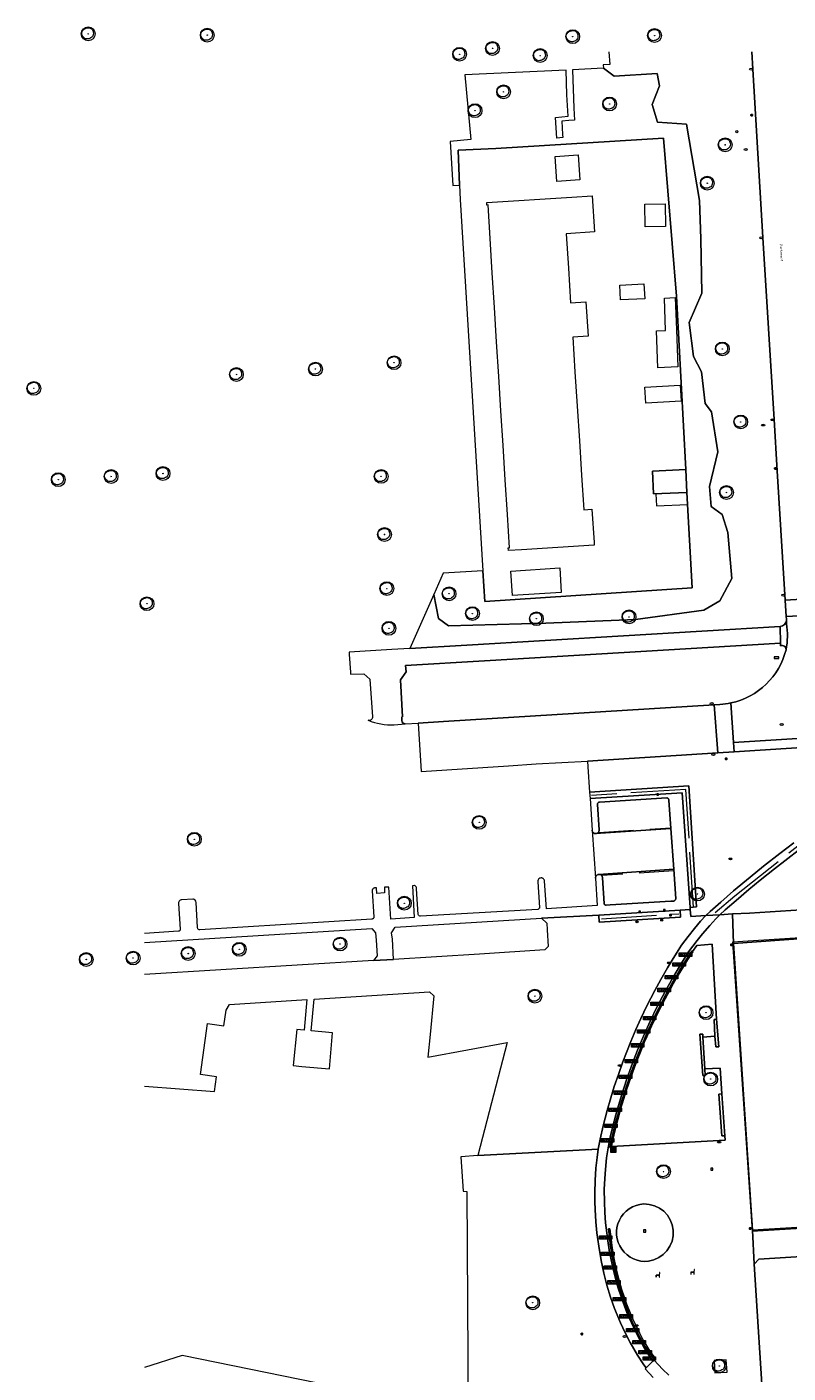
# Model space of a CAD drawing. Header units: metres. Extents: x 162108 to 162858, y 502368 to 503171.
# Tile 22 of 38: x 162108 to 162218, y 502826 to 503021. Entities that reach past the tile are written whole.
import ezdxf
from ezdxf.enums import TextEntityAlignment as Align

# ---------------------------------------------------------------- set-up
doc = ezdxf.new("R2010")
doc.units = ezdxf.units.M
doc.linetypes.add('IE-TERREINAFSCHEIDING-SO', pattern=[10, 8, -2])
doc.linetypes.add('RI-HWA-SO', pattern=[7.4, 5, -2.4])
for name, color, linetype, lineweight, true_color in [('B-PV-GR-BEPLANTING_CULTUUR_HEESTERS-GV', 7, 'Continuous', 13, 0x99cc00), ('B-PV-GR-BEPLANTING_CULTUUR_ROOS-GV', 7, 'Continuous', 18, 0x99cc00), ('B-PV-IE-TERREINAFSCHEIDING-G', 6, 'IE-TERREINAFSCHEIDING-SO', 18, 0xff00ff), ('B-PV-RI-HWA_GOOT_MOLGOOT-G', 150, 'RI-HWA-SO', 18, 0x007fff), ('B-WE-GR-BOOM-S', 3, 'Continuous', 18, 0x00ff00)]:
    doc.layers.add(name, color=color, linetype=linetype, lineweight=lineweight, true_color=true_color)
for name, color, linetype, lineweight in [('B-PV-IE-MEUBILAIR-S', 252, 'Continuous', 13), ('B-PV-IE-MEUBILAIR_WEGMEUBILAIR-GV', 252, 'Continuous', 13), ('B-PV-IE-MEUBILAIR_WEGMEUBILAIR-S', 252, 'Continuous', 13), ('B-PV-IE-MEUBILAIR_WEGMEUBILAIR_AFVALBAK-S', 252, 'Continuous', 13), ('B-PV-IE-TERREINAFSCHEIDING_KUNSTMATIG_HEKWERK-G', 252, 'IE-TERREINAFSCHEIDING-KUNSTMATIG-OPEN', 13), ('B-PV-IE-TERREINAFSCHEIDING_KUNSTMATIG_MUUR-GV', 252, 'Continuous', 13), ('B-PV-OG-BEBOUWING-GV', 7, 'Continuous', 18), ('B-PV-OG-BEBOUWING_LUIFEL-GV', 7, 'Continuous', 18), ('B-PV-OG-TERREIN_BEGROEID-GV', 7, 'Continuous', 13), ('B-PV-OG-TERREIN_ERF-GV', 252, 'Continuous', 13), ('B-PV-OG-TOPOGRAFIE-T18', 7, 'Continuous', 18), ('B-PV-VH-GESLOTENVERHARDING_ASFALT-GV', 252, 'Continuous', 13), ('B-PV-VH-GESLOTENVERHARDING_KUNSTSTOF-GV', 252, 'Continuous', 13), ('B-PV-VH-OPENVERHARDING_BETONELEMENT-GV', 252, 'Continuous', 13), ('B-PV-VH-OPENVERHARDING_BETONSTRAATSTEEN-GV', 252, 'Continuous', 13), ('B-PV-VH-OPENVERHARDING_TEGEL-GV', 252, 'Continuous', 13)]:
    doc.layers.add(name, color=color, linetype=linetype, lineweight=lineweight)
doc.styles.add('NLCS-ISO', font='NLCS-ISO.ttf')
doc.styles.add('NLCS-ISO-M200-T18', font='NLCS-ISO.ttf', dxfattribs={"height": 1.8})
doc.linetypes.add('IE-TERREINAFSCHEIDING-KUNSTMATIG-OPEN', pattern='A,7,-1.5,[67,NLCS.SHX,S=0.75,R=0,X=0,Y=0],-1.5', length=10)

# ---------------------------------------------------------------- blocks, each defined once
blk = doc.blocks.new('SIE-WEG_AFVALBAK-SO')
at = {"linetype": 'ByBlock', "lineweight": 18}
h = blk.add_hatch(color=0, dxfattribs=at)
h.dxf.hatch_style = 1
h.paths.add_polyline_path([(-1.5, -1.5), (1.5, -1.5), (1.5, 1.5), (-1.5, 1.5)])
at = {"color": 0, "linetype": 'ByBlock', "lineweight": 18}
for points in [[(-2, -2), (2, -2), (2, 2), (-2, 2)], [(-1.5, -1.5), (1.5, -1.5), (1.5, 1.5), (-1.5, 1.5)]]:
    blk.add_lwpolyline(points, close=True, dxfattribs=at)
blk = doc.blocks.new('SIE-MEUBILAIR_BORD_VERKEER-SO')
blk.add_lwpolyline([(-0.5625, -0.5625), (0.5625, -0.5625), (0.5625, 0.5625), (-0.5625, 0.5625)], close=True)
at = {"style": 'NLCS-ISO'}
blk.add_text('vb', height=0.75, dxfattribs=at).set_placement((0, 0), align=Align.MIDDLE_CENTER)
blk = doc.blocks.new('SIE-MEUBILAIR_BORD_STRAATNAAM-SO')
blk.add_lwpolyline([(-1.62, -0.62), (1.62, -0.62), (1.62, 0.62), (-1.62, 0.62)], close=True)
at = {"style": 'NLCS-ISO'}
blk.add_text('straat', height=0.75, dxfattribs=at).set_placement((0, 0.08), align=Align.MIDDLE_CENTER)
blk = doc.blocks.new('SIE-MEUBILAIR_PAAL_VLAGGENMAST-SO')
h = blk.add_hatch(color=256)
h.dxf.hatch_style = 1
h.paths.add_polyline_path([(-0.18, 0.5), (0.32, 0.25), (-0.18, 0)])
blk.add_line((-0.18, 0), (-0.18, -0.47))
blk.add_lwpolyline([(-0.18, 0.5), (0.32, 0.25), (-0.18, 0)], close=True)
blk.add_circle((0, 0), 0.75)
blk = doc.blocks.new('SIE-MEUBILAIR_PAAL_LICHTMAST-SO')
for points in [[(-0.62, 0), (-1, 0)], [(-0.71, 0.71), (-0.44, 0.44)], [(0, 1), (0, 0.62)], [(0.44, 0.44), (0.71, 0.71)], [(1, 0), (0.62, 0)], [(-0.71, -0.71), (-0.44, -0.44)], [(0, -0.62), (0, -1)], [(0.44, -0.44), (0.71, -0.71)]]:
    blk.add_lwpolyline(points)
blk.add_circle((0, 0), 0.5)
blk = doc.blocks.new('SIE-MEUBILAIR_PAAL_AFSLUITPAAL-SO')
blk.add_circle((0, 0), 0.75)
at = {"style": 'NLCS-ISO'}
blk.add_text('af', height=0.75, dxfattribs=at).set_placement((0, 0.05), align=Align.MIDDLE_CENTER)
blk = doc.blocks.new('SIE-MEUBILAIR_PUT_RIOOLPUT-SO')
blk.add_ellipse((0, 0), major_axis=(1.25, 0), ratio=0.54)
at = {"style": 'NLCS-ISO'}
blk.add_text('ri', height=0.75, dxfattribs=at).set_placement((-0.04, 0.07), align=Align.MIDDLE_CENTER)
blk = doc.blocks.new('SIE-MEUBILAIR_PUT_KOLK-SO')
blk.add_ellipse((0, 0), major_axis=(1.25, 0), ratio=0.54)
blk = doc.blocks.new('SIE-WEG_FIETSREK-SO')
for p, q in [((-4.5, 1.25), (-2, -1.25)), ((-4.5, 0), (-3.25, -1.25)), ((-3.25, 1.25), (-0.75, -1.25)), ((-2, 1.25), (0.5, -1.25)), ((-0.75, 1.25), (1.75, -1.25)), ((0.5, 1.25), (3, -1.25)), ((1.76, 1.25), (4.26, -1.25)), ((3.01, 1.25), (4.5, -0.24)), ((4.26, 1.25), (4.5, 1.01))]:
    blk.add_line(p, q)
at = {"flags": 128}
blk.add_lwpolyline([(4.51, -1.25), (-4.51, -1.25), (-4.51, 1.25), (4.51, 1.25), (4.51, -1.25)], close=True, dxfattribs=at)
blk = doc.blocks.new('SIE-WEG_ZITBANK-SO')
at = {"color": 0, "linetype": 'ByBlock', "lineweight": 18}
blk.add_lwpolyline([(-0.91, -1.63), (-0.91, -0.2), (1.09, -0.2), (1.09, -1.63), (1.29, -1.63), (1.29, -0.21), (1.54, 1.78), (1.33, 1.78), (1.11, 0), (-1.11, 0), (-1.11, -1.63)], close=True, dxfattribs=at)
blk = doc.blocks.new('SIE-WEG_SPEELTOESTEL-SO')
at = {"flags": 128}
blk.add_lwpolyline([(-0.75, -0.75), (0.75, -0.75), (0.75, 0.75), (-0.75, 0.75)], close=True, dxfattribs=at)
at = {"style": 'NLCS-ISO'}
blk.add_text('SPT', height=0.45, dxfattribs=at).set_placement((0, 0), align=Align.MIDDLE_CENTER)
blk = doc.blocks.new('SGR-BOOM_03')
blk.add_lwpolyline([(2.39, 3.6), (2.81, 3.14), (3.17, 2.6), (3.46, 1.98), (3.66, 1.31), (3.77, 0.62), (3.77, -0.08), (3.65, -0.77), (3.39, -1.41), (3, -2), (2.49, -2.52), (1.88, -2.96), (1.21, -3.31), (0.49, -3.56), (-0.26, -3.7), (-0.99, -3.72), (-1.7, -3.6), (-2.35, -3.35), (-2.94, -2.98), (-3.46, -2.51), (-3.9, -1.97), (-4.25, -1.38), (-4.52, -0.76), (-4.68, -0.13), (-4.73, 0.48), (-4.67, 1.06), (-4.5, 1.6), (-4.24, 2.1), (-3.91, 2.55), (-3.5, 2.97), (-3.03, 3.33), (-2.53, 3.65), (-1.98, 3.92), (-1.42, 4.14), (-0.84, 4.29), (-0.26, 4.39), (0.31, 4.41), (0.87, 4.35), (1.41, 4.2), (1.92, 3.95)], close=True)
for radius in [5, 0.15]:
    blk.add_circle((0, 0), radius)

msp = doc.modelspace()

# ---------------------------------------------------------------- linework, layer by layer
at = {"layer": 'B-PV-GR-BEPLANTING_CULTUUR_HEESTERS-GV'}
msp.add_lwpolyline([(162169.84, 502997.88), (162170.83, 502997.93), (162170.63, 503003.02), (162176.1, 503003.24), (162200.35, 503004.76), (162202.27, 502981.84), (162203.61, 502956.71), (162203.76, 502953.41), (162204.5, 502939.6), (162174.47, 502937.61), (162174.2, 502942.07), (162168.43, 502941.72), (162167.08, 502938.64), (162167.78, 502935.16), (162169.24, 502934.09), (162183.34, 502934.46), (162196.29, 502934.98), (162206.23, 502936.35), (162208.52, 502937.72), (162210.29, 502940.95), (162209.71, 502947.59), (162208.85, 502950.22), (162207.29, 502951.39), (162207.04, 502954.28), (162208.22, 502959.29), (162207.31, 502965.1), (162206.4, 502966.29), (162205.89, 502970.89), (162204.69, 502973.1), (162204.08, 502978.02), (162205.94, 502982.27), (162205.77, 502990.15), (162205.58, 502995.72), (162203.68, 503006.77), (162199.48, 503007.06), (162198.71, 503009.65), (162199.79, 503012.32), (162199.43, 503014.11), (162193.2, 503013.76), (162191.67, 503014.92), (162187.19, 503014.68), (162187.39, 503009.12), (162187.49, 503007.36), (162186.66, 503007.31), (162185.63, 503007.23), (162185.75, 503005.29), (162185.79, 503004.83), (162184.92, 503004.75), (162184.71, 503007.76), (162186.55, 503007.93), (162186.37, 503011.02), (162186.26, 503014.63), (162171.58, 503013.92), (162172.44, 503004.54), (162169.44, 503004.27)], close=True, dxfattribs=at)
at = {"layer": 'B-PV-GR-BEPLANTING_CULTUUR_ROOS-GV'}
for points in [[(162205.17, 502893.33), (162204.05, 502910.88), (162189.66, 502909.97), (162189.73, 502909.04), (162203.09, 502909.87), (162204.22, 502893.27)], [(162202.78, 502892.88), (162191, 502892.15), (162191.06, 502891.11), (162202.84, 502891.85)]]:
    msp.add_lwpolyline(points, close=True, dxfattribs=at)
for points in [[(162219.23, 502902.6), (162217.21, 502901.09), (162214.87, 502899.26), (162212.9, 502897.67), (162210.51, 502895.66), (162208.65, 502894.04), (162207.12, 502892.66), (162206.48, 502892.07), (162208.54, 502892.21), (162209.32, 502892.91), (162210.88, 502894.28), (162212.71, 502895.84), (162214.38, 502897.22), (162216.45, 502898.87), (162218.38, 502900.36), (162219.9, 502901.5)], [(162201.12, 502825.47), (162200.22, 502826.32), (162199.01, 502827.66), (162198.84, 502827.52), (162197.85, 502826.51), (162197.73, 502826.37), (162198.87, 502825.11)]]:
    msp.add_lwpolyline(points, dxfattribs=at)
at = {"layer": 'B-PV-IE-MEUBILAIR_WEGMEUBILAIR-GV'}
msp.add_lwpolyline([(162207.69, 502827.6), (162207.81, 502825.8), (162209.58, 502825.92), (162209.46, 502827.71)], close=True, dxfattribs=at)
at = {"layer": 'B-PV-IE-TERREINAFSCHEIDING-G'}
for points in [[(162204.7, 502893.3), (162203.61, 502910.37), (162189.96, 502909.5)], [(162207.86, 502892.51), (162210.69, 502894.95), (162221.56, 502903.55), (162224.76, 502905.46), (162227.52, 502906.49), (162230.33, 502907.06), (162233.12, 502907.41), (162235.93, 502907.13), (162239.12, 502906.35), (162242.55, 502904.4), (162244.36, 502902.82)], [(162191.39, 502891.63), (162202.59, 502892.35)]]:
    msp.add_lwpolyline(points, dxfattribs=at)
at = {"layer": 'B-PV-IE-TERREINAFSCHEIDING_KUNSTMATIG_HEKWERK-G'}
msp.add_lwpolyline([(162241.11, 502848.07), (162238.35, 502890), (162227.02, 502889.28), (162226.94, 502890.26), (162221.75, 502889.96), (162221.73, 502888.93), (162210.36, 502888.21), (162213.23, 502846.35), (162224.38, 502847.04), (162224.44, 502845.96), (162229.87, 502846.27), (162229.8, 502847.37)], close=True, dxfattribs=at)
at = {"layer": 'B-PV-IE-TERREINAFSCHEIDING_KUNSTMATIG_MUUR-GV'}
for points in [[(162204.56, 502886.89), (162204.49, 502886.93), (162204.23, 502886.56), (162203.93, 502886.12), (162203.45, 502885.36), (162202.69, 502884.11), (162202.09, 502883.1), (162201.44, 502881.96), (162200.96, 502881.09), (162200.52, 502880.28), (162200.01, 502879.29), (162199.46, 502878.21), (162198.98, 502877.22), (162198.49, 502876.18), (162197.97, 502875.03), (162197.55, 502874.07), (162197.16, 502873.14), (162196.79, 502872.25), (162196.46, 502871.4), (162196.11, 502870.49), (162195.7, 502869.4), (162195.38, 502868.49), (162194.99, 502867.34), (162194.65, 502866.29), (162194.29, 502865.11), (162194, 502864.11), (162193.74, 502863.22), (162193.53, 502862.43), (162193.34, 502861.7), (162193.12, 502860.82), (162192.94, 502860.05), (162192.78, 502859.36), (162192.6, 502858.48), (162192.78, 502858.46), (162192.81, 502858.6)], [(162192.92, 502859.18), (162193.17, 502860.27), (162193.51, 502861.65), (162193.83, 502862.88), (162194.15, 502864), (162194.57, 502865.42), (162195.02, 502866.84), (162195.62, 502868.62), (162196.16, 502870.11), (162196.55, 502871.14), (162197.07, 502872.44), (162197.59, 502873.7), (162197.95, 502874.53), (162198.62, 502876.03), (162199.26, 502877.38), (162199.99, 502878.85), (162200.93, 502880.64), (162201.79, 502882.19), (162202.51, 502883.45), (162203.26, 502884.7), (162203.86, 502885.65), (162204.24, 502886.25), (162204.6, 502886.84), (162204.56, 502886.89)], [(162208.06, 502877.07), (162207.69, 502877.04), (162207.82, 502874.62)], [(162207.82, 502874.62), (162207.96, 502873.04), (162208.37, 502873.08), (162208.06, 502877.07)], [(162206.07, 502874.87), (162205.61, 502874.89)], [(162205.61, 502874.89), (162206.05, 502868.88), (162206.41, 502868.91)], [(162206.08, 502874.48), (162206.07, 502874.87)], [(162206.37, 502869.87), (162206.08, 502874.48)], [(162206.41, 502868.91), (162206.37, 502869.87)], [(162208.82, 502866.23), (162208.4, 502866.19), (162208.81, 502860.18), (162209.23, 502860.16)], [(162209.23, 502860.16), (162208.82, 502866.23)], [(162192.81, 502858.6), (162192.92, 502859.18)]]:
    msp.add_lwpolyline(points, dxfattribs=at)
msp.add_lwpolyline([(162192.65, 502844.5), (162192.78, 502843.6), (162192.97, 502842.49), (162193.21, 502841.3), (162193.47, 502840.16), (162193.81, 502838.87), (162194.19, 502837.59), (162194.53, 502836.57), (162194.96, 502835.39), (162195.36, 502834.36), (162195.9, 502833.12), (162196.42, 502832.01), (162196.93, 502831), (162197.68, 502829.61), (162198.32, 502828.65), (162199.01, 502827.78), (162199.16, 502827.91), (162198.49, 502828.81), (162198.08, 502829.41), (162197.44, 502830.54), (162196.88, 502831.6), (162196.34, 502832.7), (162195.93, 502833.59), (162195.44, 502834.76), (162195.03, 502835.8), (162194.61, 502836.99), (162194.3, 502837.94), (162193.98, 502839.02), (162193.66, 502840.25), (162193.41, 502841.31), (162193.22, 502842.25), (162193.03, 502843.31), (162192.88, 502844.26), (162192.77, 502845.13), (162192.6, 502846.69), (162192.41, 502846.67), (162192.57, 502845.12)], close=True, dxfattribs=at)
at = {"layer": 'B-PV-OG-BEBOUWING-GV'}
msp.add_lwpolyline([(162203.61, 502956.71), (162198.78, 502956.5), (162198.93, 502953.19), (162203.76, 502953.41)], close=True, dxfattribs=at)
at = {"layer": 'B-PV-OG-BEBOUWING_LUIFEL-GV'}
msp.add_lwpolyline([(162203.76, 502953.41), (162199.27, 502953.21), (162199.35, 502951.46), (162203.83, 502951.66)], close=True, dxfattribs=at)
at = {"layer": 'B-PV-OG-TERREIN_BEGROEID-GV'}
for points in [[(162192.47, 503017.29), (162192.57, 503015.45), (162191.64, 503015.4), (162191.67, 503014.92), (162193.2, 503013.76), (162199.43, 503014.11), (162199.79, 503012.32), (162198.71, 503009.65), (162199.48, 503007.06), (162203.68, 503006.77), (162205.58, 502995.72), (162205.77, 502990.15), (162205.94, 502982.27), (162204.08, 502978.02), (162204.69, 502973.1), (162205.89, 502970.89), (162206.4, 502966.29), (162207.31, 502965.1), (162208.22, 502959.29), (162207.04, 502954.28), (162207.29, 502951.39), (162208.85, 502950.22), (162209.71, 502947.59), (162210.29, 502940.95), (162208.52, 502937.72), (162206.23, 502936.35), (162196.29, 502934.98), (162183.34, 502934.46), (162169.24, 502934.09), (162167.78, 502935.16), (162167.08, 502938.64), (162163.61, 502930.78), (162171.86, 502931.27), (162217.29, 502933.99)], [(162218.17, 502935.04), (162218.15, 502935.42), (162218, 502937.81), (162217.62, 502944.03), (162216.83, 502956.53), (162216.41, 502963.97), (162214.78, 502990.34), (162213.31, 503014.77), (162213.15, 503017.29)], [(162217.3, 502931.2), (162217.3, 502931.56), (162174.45, 502929.02), (162162.99, 502928.33), (162163.08, 502927.41), (162162.28, 502926.25), (162162.56, 502920.87), (162162.44, 502920.9), (162162.47, 502920.36)], [(162162.96, 502919.86), (162164.84, 502919.99), (162168.52, 502920.2), (162207.7, 502922.63), (162208.55, 502922.68)], [(162236.98, 502917.48), (162210.62, 502915.82), (162208.24, 502915.67), (162189.38, 502914.48), (162189.41, 502913.66), (162189.66, 502909.97), (162204.05, 502910.88), (162205.17, 502893.33), (162204.22, 502893.27), (162204.24, 502892.97), (162204.31, 502891.94), (162206.48, 502892.07), (162207.12, 502892.66), (162208.65, 502894.04), (162210.51, 502895.66), (162212.9, 502897.67), (162214.87, 502899.26), (162217.21, 502901.09), (162219.23, 502902.6)], [(162219.9, 502901.5), (162218.38, 502900.36), (162216.45, 502898.87), (162214.38, 502897.22), (162212.71, 502895.84), (162210.88, 502894.28), (162209.32, 502892.91), (162208.54, 502892.21), (162210.34, 502892.31), (162212.81, 502892.44), (162244.24, 502894.45)], [(162204.6, 502886.84), (162204.24, 502886.25)], [(162208.06, 502877.07), (162207.4, 502887.96), (162205.22, 502887.76), (162204.56, 502886.89)], [(162204.56, 502886.89), (162204.6, 502886.84)], [(162203.26, 502884.7), (162202.51, 502883.45), (162201.79, 502882.19)], [(162203.86, 502885.65), (162203.26, 502884.7)], [(162204.24, 502886.25), (162203.86, 502885.65)], [(162200.93, 502880.64), (162199.99, 502878.85)], [(162201.79, 502882.19), (162200.93, 502880.64)], [(162199.99, 502878.85), (162199.26, 502877.38)], [(162199.26, 502877.38), (162198.62, 502876.03)], [(162207.82, 502874.62), (162207.69, 502877.04), (162208.06, 502877.07)], [(162198.62, 502876.03), (162197.95, 502874.53)], [(162206.37, 502869.87), (162206.41, 502868.91), (162206.05, 502868.88), (162205.61, 502874.89), (162206.07, 502874.87), (162206.08, 502874.48)], [(162197.59, 502873.7), (162197.07, 502872.44), (162196.55, 502871.14), (162196.16, 502870.11)], [(162197.95, 502874.53), (162197.59, 502873.7)], [(162206.08, 502874.48), (162207.82, 502874.62)], [(162196.16, 502870.11), (162195.62, 502868.62)], [(162208.82, 502866.23), (162208.57, 502869.95), (162206.37, 502869.87)], [(162195.62, 502868.62), (162195.02, 502866.84), (162194.57, 502865.42), (162194.15, 502864)], [(162209.23, 502860.16), (162208.81, 502860.18), (162208.4, 502866.19), (162208.82, 502866.23)], [(162194.15, 502864), (162193.83, 502862.88), (162193.51, 502861.65), (162193.17, 502860.27), (162192.92, 502859.18)], [(162192.81, 502858.6), (162209.29, 502859.53), (162209.23, 502860.16)], [(162192.92, 502859.18), (162192.81, 502858.6)], [(162250.21, 502813.48), (162248.56, 502839.68), (162248.37, 502841.76), (162248.26, 502843.73), (162247.51, 502844.34), (162214.16, 502842.28), (162213.52, 502841.56), (162214.9, 502819.6)]]:
    msp.add_lwpolyline(points, dxfattribs=at)
for points in [[(162217.29, 502933.99, 0.372041), (162218.18, 502934.87)], [(162218.18, 502934.87, 0.046305), (162218.17, 502935.04)], [(162218.12, 502930.62, 0.522944), (162217.3, 502931.2)], [(162210.14, 502922.9, 0.285987), (162218.12, 502930.62)], [(162208.55, 502922.68, 0.038589), (162210.14, 502922.9)], [(162162.47, 502920.36, 0.410602), (162162.96, 502919.86)]]:
    msp.add_lwpolyline(points, format="xyb", dxfattribs=at)
at = {"layer": 'B-PV-OG-TERREIN_ERF-GV'}
for points in [[(162170.83, 502997.93), (162170.91, 502995.86), (162174.2, 502942.07), (162174.47, 502937.61), (162204.5, 502939.6), (162203.76, 502953.41), (162198.93, 502953.19), (162198.78, 502956.5), (162203.61, 502956.71), (162202.27, 502981.84), (162200.35, 503004.76), (162176.1, 503003.24), (162170.63, 503003.02)], [(162187.99, 503002.33), (162188.23, 502998.71), (162184.92, 502998.49), (162184.68, 503002.11)], [(162187.22, 502975.91), (162187.54, 502970.91), (162187.86, 502965.91), (162188.18, 502960.91), (162188.5, 502955.91), (162188.82, 502950.91), (162189.99, 502950.99), (162190.3, 502946.14), (162190.33, 502945.76), (162179.81, 502945.1), (162177.91, 502944.98), (162177.88, 502945.36), (162178.05, 502945.37), (162177.75, 502950.22), (162177.44, 502955.22), (162177.13, 502960.22), (162176.81, 502965.22), (162176.5, 502970.22), (162176.19, 502975.22), (162175.88, 502980.22), (162175.57, 502985.22), (162175.25, 502990.22), (162174.95, 502995.07), (162174.78, 502995.06), (162174.76, 502995.44), (162187.11, 502996.21), (162190.05, 502996.4), (162190.38, 502991.17), (162186.27, 502990.91), (162186.59, 502985.91), (162186.9, 502980.91), (162189.11, 502981.05), (162189.43, 502976.05)], [(162200.62, 502995.24), (162200.68, 502991.96), (162197.73, 502991.9), (162197.67, 502995.18)], [(162197.64, 502981.49), (162194.14, 502981.31), (162194.03, 502983.47), (162197.53, 502983.65)], [(162202.25, 502976.96), (162202.46, 502971.59), (162199.55, 502971.47), (162199.35, 502976.85), (162200.68, 502976.9), (162200.5, 502981.58), (162202.07, 502981.65)], [(162202.79, 502968.94), (162202.92, 502966.64), (162197.79, 502966.35), (162197.66, 502968.65)], [(162185.33, 502942.46), (162185.56, 502938.91), (162178.47, 502938.46), (162178.25, 502942.02)]]:
    msp.add_lwpolyline(points, close=True, dxfattribs=at)
at = {"layer": 'B-PV-RI-HWA_GOOT_MOLGOOT-G'}
for points in [[(162191.01, 502904.14), (162201.42, 502904.79)], [(162201.85, 502898.57), (162191.43, 502897.89)]]:
    msp.add_lwpolyline(points, dxfattribs=at)
at = {"layer": 'B-PV-VH-GESLOTENVERHARDING_ASFALT-GV'}
for points in [[(162213.15, 503017.29), (162213.31, 503014.77)], [(162213.31, 503014.77), (162214.78, 502990.34), (162216.41, 502963.97)], [(162216.41, 502963.97), (162216.83, 502956.53)], [(162216.83, 502956.53), (162217.62, 502944.03), (162218, 502937.81)], [(162218, 502937.81), (162223.49, 502938.12)]]:
    msp.add_lwpolyline(points, dxfattribs=at)
msp.add_lwpolyline([(162189.38, 502914.48), (162208.24, 502915.67), (162207.7, 502922.63), (162168.52, 502920.2), (162164.84, 502919.99), (162165.25, 502912.96), (162177.9, 502913.79), (162181.9, 502914.07)], close=True, dxfattribs=at)
at = {"layer": 'B-PV-VH-GESLOTENVERHARDING_KUNSTSTOF-GV'}
msp.add_lwpolyline([(162221.85, 502888.85), (162210.53, 502888.05), (162213.24, 502846.49), (162224.51, 502847.18), (162224.57, 502846.11), (162229.73, 502846.4), (162229.66, 502847.5), (162240.9, 502848.2)], dxfattribs=at)
at = {"layer": 'B-PV-VH-OPENVERHARDING_BETONELEMENT-GV'}
msp.add_lwpolyline([(162223.7, 502935.73), (162223.49, 502938.12), (162218, 502937.81), (162218.15, 502935.42)], close=True, dxfattribs=at)
msp.add_lwpolyline([(162208.55, 502922.68), (162207.7, 502922.63), (162208.24, 502915.67), (162210.62, 502915.82), (162210.51, 502917.18), (162210.14, 502922.9)], dxfattribs=at)
msp.add_lwpolyline([(162210.14, 502922.9, -0.038589), (162208.55, 502922.68)], format="xyb", dxfattribs=at)
at = {"layer": 'B-PV-VH-OPENVERHARDING_BETONSTRAATSTEEN-GV'}
for points in [[(162223.7, 502935.73), (162218.15, 502935.42)], [(162218.15, 502935.42), (162218.17, 502935.04)], [(162217.29, 502933.99), (162217.3, 502931.56)], [(162218.18, 502934.38), (162218.18, 502934.87)], [(162218.18, 502934.87), (162218.18, 502934.38)], [(162217.3, 502931.56), (162217.3, 502931.2)], [(162210.14, 502922.9), (162210.51, 502917.18)], [(162210.51, 502917.18), (162236.82, 502918.83)], [(162201.14, 502908.83), (162201.14, 502908.86), (162201.14, 502908.9), (162201.11, 502908.96), (162201.09, 502909), (162201.05, 502909.05), (162201, 502909.09), (162200.94, 502909.12), (162200.89, 502909.13), (162200.84, 502909.14), (162191.08, 502908.52), (162191.02, 502908.51), (162190.96, 502908.49), (162190.92, 502908.46), (162190.88, 502908.43), (162190.84, 502908.39), (162190.82, 502908.34), (162190.8, 502908.29), (162190.79, 502908.25), (162190.79, 502908.19), (162191.06, 502904.51), (162191.05, 502904.41), (162191.01, 502904.26), (162190.94, 502904.16), (162190.85, 502904.07), (162190.75, 502904.01), (162190.65, 502903.97), (162190.54, 502903.96)], [(162201.43, 502904.71), (162201.14, 502908.83)], [(162190.54, 502903.96), (162190.45, 502903.97), (162190.34, 502904), (162190.26, 502904.05), (162190.18, 502904.11), (162190.12, 502904.18), (162190.08, 502904.26), (162190.05, 502904.34), (162190.03, 502904.44)], [(162190.03, 502904.44), (162190.52, 502897.5)], [(162190.54, 502903.96), (162201.43, 502904.71)], [(162201.43, 502904.71), (162190.54, 502903.96)], [(162201.84, 502898.8), (162201.43, 502904.71)], [(162190.52, 502897.5), (162190.52, 502897.58), (162190.53, 502897.64), (162190.55, 502897.72), (162190.58, 502897.78), (162190.62, 502897.84), (162190.67, 502897.9), (162190.73, 502897.95), (162190.79, 502897.99), (162190.86, 502898.02), (162190.93, 502898.04), (162191.02, 502898.05)], [(162201.84, 502898.8), (162191.02, 502898.05)], [(162191.02, 502898.05), (162191.08, 502898.05), (162191.15, 502898.03), (162191.23, 502898.01), (162191.28, 502897.98), (162191.34, 502897.93), (162191.39, 502897.89), (162191.43, 502897.84), (162191.47, 502897.77), (162191.5, 502897.7), (162191.51, 502897.64), (162191.52, 502897.57), (162191.77, 502893.84), (162191.77, 502893.8), (162191.78, 502893.77), (162191.79, 502893.74), (162191.81, 502893.7), (162191.84, 502893.67), (162191.87, 502893.64), (162191.91, 502893.62), (162191.95, 502893.61), (162191.99, 502893.6), (162192.04, 502893.6), (162192.65, 502893.62), (162201.41, 502894.16), (162201.85, 502894.19), (162201.91, 502894.2), (162201.97, 502894.23), (162202.03, 502894.28), (162202.08, 502894.34), (162202.11, 502894.41), (162202.13, 502894.46), (162202.13, 502894.5), (162201.84, 502898.8)], [(162191.02, 502898.05), (162201.84, 502898.8)], [(162198.84, 502827.52), (162197.95, 502828.79), (162197.47, 502829.61), (162196.79, 502830.85), (162196.25, 502831.9), (162195.72, 502833.03), (162195.22, 502834.16), (162194.75, 502835.34), (162194.22, 502836.8), (162193.81, 502838.06), (162193.45, 502839.31), (162193.15, 502840.44), (162192.86, 502841.73), (162192.56, 502843.31), (162192.32, 502844.95), (162192.15, 502846.11), (162191.98, 502847.56), (162191.87, 502849.03), (162191.8, 502850.59), (162191.79, 502852.36), (162191.85, 502853.99), (162191.95, 502855.29), (162192.12, 502856.97), (162192.33, 502858.4), (162192.64, 502859.97), (162193.02, 502861.57), (162193.45, 502863.2), (162193.83, 502864.55), (162194.31, 502866.15), (162195, 502868.26), (162195.73, 502870.32), (162196.59, 502872.56), (162197.45, 502874.62), (162198.42, 502876.76), (162199.46, 502878.91), (162200.61, 502881.1), (162201.75, 502883.15), (162202.97, 502885.2), (162204, 502886.81), (162205.23, 502888.47), (162206.01, 502889.45), (162207.06, 502890.66), (162207.97, 502891.63), (162208.54, 502892.21)], [(162208.54, 502892.21), (162206.48, 502892.07)], [(162206.48, 502892.07), (162205.75, 502891.27), (162204.86, 502890.23), (162203.93, 502889.06), (162202.99, 502887.79), (162202.23, 502886.63), (162201.61, 502885.63), (162200.94, 502884.51), (162199.97, 502882.82), (162199.09, 502881.2), (162197.97, 502879), (162197.09, 502877.15), (162196.36, 502875.55), (162195.63, 502873.83), (162194.99, 502872.23), (162194.48, 502870.88), (162193.83, 502869.06), (162193.24, 502867.31), (162192.74, 502865.68), (162192.2, 502863.82), (162191.63, 502861.62), (162191.18, 502859.69), (162190.92, 502858.22), (162190.75, 502857.02), (162190.58, 502855.46), (162190.46, 502853.66), (162190.41, 502851.89), (162190.41, 502850.61), (162190.45, 502849.48), (162190.57, 502847.69), (162190.73, 502846.09), (162190.99, 502844.16), (162191.32, 502842.08), (162191.71, 502840.25), (162192.15, 502838.53), (162192.68, 502836.79), (162193.27, 502835.13), (162194.12, 502833.07), (162194.82, 502831.6), (162195.56, 502830.18), (162196.6, 502828.38), (162197.53, 502826.96), (162197.85, 502826.51)], [(162197.85, 502826.51), (162198.84, 502827.52)]]:
    msp.add_lwpolyline(points, dxfattribs=at)
for points in [[(162218.18, 502934.87, -0.372041), (162217.29, 502933.99)], [(162218.12, 502930.62, 0.088004), (162218.18, 502934.38)], [(162218.18, 502934.38, -0.088004), (162218.12, 502930.62)], [(162218.17, 502935.04, -0.046305), (162218.18, 502934.87)], [(162217.3, 502931.2, -0.522944), (162218.12, 502930.62)], [(162218.12, 502930.62, -0.285987), (162210.14, 502922.9)], [(162197.5, 502850.28, 1.030432), (162198.19, 502841.99)], [(162198.19, 502841.99, 0.947847), (162197.5, 502850.28)]]:
    msp.add_lwpolyline(points, format="xyb", dxfattribs=at)
msp.add_lwpolyline([(162236.98, 502917.48), (162236.82, 502918.83), (162210.51, 502917.18), (162210.62, 502915.82)], close=True, dxfattribs=at)
at = {"layer": 'B-PV-VH-OPENVERHARDING_TEGEL-GV'}
for points in [[(162217.3, 502931.56), (162217.29, 502933.99), (162171.86, 502931.27), (162163.61, 502930.78), (162161, 502930.65), (162154.81, 502930.24), (162154.83, 502929.91), (162155.01, 502927.38), (162155.03, 502927.07), (162156.97, 502927.14), (162157.82, 502926.35), (162158.22, 502920.89)], [(162162.47, 502920.36), (162162.44, 502920.9), (162162.56, 502920.87), (162162.28, 502926.25), (162163.08, 502927.41), (162162.99, 502928.33), (162174.45, 502929.02), (162217.3, 502931.56)], [(162161.36, 502919.73), (162162.96, 502919.86)], [(162158.11, 502890.19), (162158.64, 502889.59), (162158.72, 502888.54), (162158.88, 502886.25), (162158.37, 502885.57), (162161.24, 502885.73), (162161.09, 502888.71), (162161.08, 502888.94), (162160.98, 502889.58), (162160.94, 502889.6), (162161.5, 502890.42), (162182.7, 502891.7), (162191, 502892.15), (162202.78, 502892.88), (162204.24, 502892.97), (162204.22, 502893.27), (162203.09, 502909.87), (162189.73, 502909.04), (162190.03, 502904.44), (162190.05, 502904.34), (162190.08, 502904.26), (162190.12, 502904.18), (162190.18, 502904.11), (162190.26, 502904.05), (162190.34, 502904), (162190.45, 502903.97), (162190.54, 502903.96), (162190.65, 502903.97), (162190.75, 502904.01), (162190.85, 502904.07), (162190.94, 502904.16), (162191.01, 502904.26), (162191.05, 502904.41), (162191.06, 502904.51), (162190.79, 502908.19), (162190.79, 502908.25), (162190.8, 502908.29), (162190.82, 502908.34), (162190.84, 502908.39), (162190.88, 502908.43), (162190.92, 502908.46), (162190.96, 502908.49), (162191.02, 502908.51), (162191.08, 502908.52), (162200.84, 502909.14), (162200.89, 502909.13), (162200.94, 502909.12), (162201, 502909.09), (162201.05, 502909.05), (162201.09, 502909), (162201.11, 502908.96), (162201.14, 502908.9), (162201.14, 502908.86), (162201.14, 502908.83), (162201.43, 502904.71), (162201.84, 502898.8), (162202.13, 502894.5), (162202.13, 502894.46), (162202.11, 502894.41), (162202.08, 502894.34), (162202.03, 502894.28), (162201.97, 502894.23), (162201.91, 502894.2), (162201.85, 502894.19), (162201.41, 502894.16), (162192.65, 502893.62), (162192.04, 502893.6), (162191.99, 502893.6), (162191.95, 502893.61), (162191.91, 502893.62), (162191.87, 502893.64), (162191.84, 502893.67), (162191.81, 502893.7), (162191.79, 502893.74), (162191.78, 502893.77), (162191.77, 502893.8), (162191.77, 502893.84), (162191.52, 502897.57), (162191.51, 502897.64), (162191.5, 502897.7), (162191.47, 502897.77), (162191.43, 502897.84), (162191.39, 502897.89), (162191.34, 502897.93), (162191.28, 502897.98), (162191.23, 502898.01), (162191.15, 502898.03), (162191.08, 502898.05), (162191.02, 502898.05), (162190.93, 502898.04), (162190.86, 502898.02), (162190.79, 502897.99), (162190.73, 502897.95), (162190.67, 502897.9), (162190.62, 502897.84), (162190.58, 502897.78), (162190.55, 502897.72), (162190.53, 502897.64), (162190.52, 502897.58), (162190.52, 502897.5), (162190.78, 502893.56), (162183.43, 502893.07), (162183.14, 502897.09), (162183.12, 502897.19), (162183.09, 502897.27), (162183.05, 502897.33), (162182.99, 502897.39), (162182.93, 502897.44), (162182.89, 502897.47), (162182.83, 502897.5), (162182.76, 502897.52), (162182.73, 502897.53), (162182.64, 502897.53), (162182.52, 502897.51), (162182.45, 502897.49), (162182.32, 502897.4), (162182.26, 502897.34), (162182.2, 502897.24), (162182.17, 502897.14), (162182.16, 502896.97), (162182.42, 502893.25), (162182.38, 502893.16), (162182.33, 502893.09), (162182.26, 502893.02), (162182.14, 502892.96), (162165.17, 502891.99), (162165.08, 502891.99), (162164.99, 502892.03), (162164.93, 502892.08), (162164.86, 502892.16), (162164.84, 502892.24), (162164.6, 502895.97), (162164.59, 502896.07), (162164.57, 502896.16), (162164.54, 502896.24), (162164.48, 502896.31), (162164.39, 502896.38), (162164.3, 502896.42), (162164.24, 502896.43), (162163.99, 502896.41), (162164.25, 502891.8), (162160.85, 502891.56), (162160.58, 502896.22), (162159.93, 502896.18), (162159.94, 502895.37), (162158.82, 502895.27), (162158.8, 502896.1), (162158.57, 502896.11), (162158.5, 502896.09), (162158.44, 502896.07), (162158.39, 502896.04), (162158.32, 502895.99), (162158.28, 502895.96), (162158.24, 502895.91), (162158.2, 502895.85), (162158.18, 502895.79), (162158.17, 502895.73), (162158.16, 502895.66), (162158.38, 502891.88), (162158.38, 502891.8), (162158.38, 502891.76), (162158.36, 502891.72), (162158.34, 502891.69), (162158.32, 502891.66), (162158.29, 502891.63), (162158.26, 502891.61), (162158.22, 502891.59), (162158.18, 502891.58), (162158.12, 502891.57), (162133.21, 502890), (162133.15, 502890.01), (162133.08, 502890.03), (162133.02, 502890.06), (162132.96, 502890.11), (162132.91, 502890.18), (162132.88, 502890.37), (162132.65, 502893.99), (162132.62, 502894.15), (162132.53, 502894.3), (162132.4, 502894.4), (162132.29, 502894.45), (162132.17, 502894.46), (162130.59, 502894.36), (162130.48, 502894.34), (162130.37, 502894.3), (162130.3, 502894.25), (162130.21, 502894.17), (162130.14, 502894.05), (162130.1, 502893.96), (162130.1, 502893.82), (162130.35, 502890.1), (162130.35, 502889.97), (162130.31, 502889.9), (162130.22, 502889.83), (162130.1, 502889.8), (162125.16, 502889.5)], [(162244.24, 502894.45), (162212.81, 502892.44), (162210.34, 502892.31), (162210.53, 502888.05), (162221.85, 502888.85)], [(162199.09, 502881.2), (162199.97, 502882.82), (162200.94, 502884.51), (162201.61, 502885.63), (162202.23, 502886.63), (162202.99, 502887.79), (162203.93, 502889.06), (162204.86, 502890.23), (162205.75, 502891.27), (162206.48, 502892.07), (162204.31, 502891.94), (162204.24, 502892.97), (162202.78, 502892.88), (162202.84, 502891.85), (162191.06, 502891.11), (162191, 502892.15), (162182.7, 502891.7), (162183.45, 502890.96), (162183.51, 502890.01), (162183.67, 502887.61), (162183.2, 502887.11), (162173.71, 502886.49), (162161.24, 502885.73), (162158.37, 502885.57), (162125.16, 502883.53)], [(162214.9, 502819.6), (162213.52, 502841.56), (162213.24, 502846.49), (162210.53, 502888.05), (162210.34, 502892.31), (162208.54, 502892.21), (162207.97, 502891.63), (162207.06, 502890.66), (162206.01, 502889.45), (162205.23, 502888.47), (162204, 502886.81), (162202.97, 502885.2), (162201.75, 502883.15), (162200.61, 502881.1), (162199.46, 502878.91), (162198.42, 502876.76), (162197.45, 502874.62), (162196.59, 502872.56), (162195.73, 502870.32), (162195, 502868.26), (162194.31, 502866.15), (162193.83, 502864.55), (162193.45, 502863.2), (162193.02, 502861.57), (162192.64, 502859.97), (162192.33, 502858.4), (162192.12, 502856.97), (162191.95, 502855.29), (162191.85, 502853.99), (162191.79, 502852.36), (162191.8, 502850.59), (162191.87, 502849.03), (162191.98, 502847.56), (162192.15, 502846.11), (162192.32, 502844.95), (162192.56, 502843.31), (162192.86, 502841.73), (162193.15, 502840.44), (162193.45, 502839.31), (162193.81, 502838.06), (162194.22, 502836.8), (162194.75, 502835.34), (162195.22, 502834.16), (162195.72, 502833.03), (162196.25, 502831.9), (162196.79, 502830.85), (162197.47, 502829.61), (162197.95, 502828.79), (162198.84, 502827.52), (162199.01, 502827.66), (162200.22, 502826.32), (162201.12, 502825.47)], [(162125.16, 502888.16), (162158.11, 502890.19)], [(162125.16, 502867.36), (162135.33, 502866.56), (162135.63, 502868.72), (162133.3, 502869.05), (162134.32, 502876.44), (162136.67, 502876.11), (162136.99, 502878.36), (162137.51, 502879.21), (162148.7, 502879.91), (162148.29, 502875.46), (162147.24, 502875.55), (162146.74, 502870.35), (162147.95, 502870.21), (162151.97, 502869.88), (162152.41, 502875.08), (162149.34, 502875.36), (162149.77, 502879.98), (162166.46, 502881.03), (162167.12, 502880.44), (162166.58, 502874.84), (162166.23, 502871.56), (162177.74, 502873.68), (162173.45, 502857.3), (162190.92, 502858.22), (162191.18, 502859.69), (162191.63, 502861.62), (162192.2, 502863.82), (162192.74, 502865.68), (162193.24, 502867.31), (162193.83, 502869.06), (162194.48, 502870.88), (162194.99, 502872.23), (162195.63, 502873.83), (162196.36, 502875.55), (162197.09, 502877.15), (162197.97, 502879), (162199.09, 502881.2)], [(162198.87, 502825.11), (162197.73, 502826.37), (162197.85, 502826.51), (162197.53, 502826.96), (162196.6, 502828.38), (162195.56, 502830.18), (162194.82, 502831.6), (162194.12, 502833.07), (162193.27, 502835.13), (162192.68, 502836.79), (162192.15, 502838.53), (162191.71, 502840.25), (162191.32, 502842.08), (162190.99, 502844.16), (162190.73, 502846.09), (162190.57, 502847.69), (162190.45, 502849.48), (162190.41, 502850.61), (162190.41, 502851.89), (162190.46, 502853.66), (162190.58, 502855.46), (162190.75, 502857.02), (162190.92, 502858.22), (162173.45, 502857.3), (162171.02, 502857.13), (162171.35, 502852.16), (162171.87, 502852.1), (162172.08, 502819.88), (162130.64, 502828.34), (162125.16, 502826.59)], [(162224.51, 502847.18), (162213.24, 502846.49), (162213.52, 502841.56), (162214.16, 502842.28), (162247.51, 502844.34)]]:
    msp.add_lwpolyline(points, dxfattribs=at)
for points in [[(162158.22, 502920.89, -0.537658), (162157.57, 502920.39)], [(162157.57, 502920.39, 0.101507), (162161.36, 502919.73)], [(162162.96, 502919.86, -0.410602), (162162.47, 502920.36)], [(162198.19, 502841.99, -1.030432), (162197.5, 502850.28)], [(162197.5, 502850.28, -0.947847), (162198.19, 502841.99)]]:
    msp.add_lwpolyline(points, format="xyb", dxfattribs=at)
for points in [[(162192.81, 502858.6), (162192.78, 502858.46), (162192.6, 502858.48), (162192.78, 502859.36), (162192.94, 502860.05), (162193.12, 502860.82), (162193.34, 502861.7), (162193.53, 502862.43), (162193.74, 502863.22), (162194, 502864.11), (162194.29, 502865.11), (162194.65, 502866.29), (162194.99, 502867.34), (162195.38, 502868.49), (162195.7, 502869.4), (162196.11, 502870.49), (162196.46, 502871.4), (162196.79, 502872.25), (162197.16, 502873.14), (162197.55, 502874.07), (162197.97, 502875.03), (162198.49, 502876.18), (162198.98, 502877.22), (162199.46, 502878.21), (162200.01, 502879.29), (162200.52, 502880.28), (162200.96, 502881.09), (162201.44, 502881.96), (162202.09, 502883.1), (162202.69, 502884.11), (162203.45, 502885.36), (162203.93, 502886.12), (162204.23, 502886.56), (162204.49, 502886.93), (162204.56, 502886.89), (162205.22, 502887.76), (162207.4, 502887.96), (162208.06, 502877.07), (162208.37, 502873.08), (162207.96, 502873.04), (162207.82, 502874.62), (162206.08, 502874.48), (162206.37, 502869.87), (162208.57, 502869.95), (162208.82, 502866.23), (162209.23, 502860.16), (162209.29, 502859.53)], [(162193.22, 502842.25), (162193.41, 502841.31), (162193.66, 502840.25), (162193.98, 502839.02), (162194.3, 502837.94), (162194.61, 502836.99), (162195.03, 502835.8), (162195.44, 502834.76), (162195.93, 502833.59), (162196.34, 502832.7), (162196.88, 502831.6), (162197.44, 502830.54), (162198.08, 502829.41), (162198.49, 502828.81), (162199.16, 502827.91), (162199.01, 502827.78), (162198.32, 502828.65), (162197.68, 502829.61), (162196.93, 502831), (162196.42, 502832.01), (162195.9, 502833.12), (162195.36, 502834.36), (162194.96, 502835.39), (162194.53, 502836.57), (162194.19, 502837.59), (162193.81, 502838.87), (162193.47, 502840.16), (162193.21, 502841.3), (162192.97, 502842.49), (162192.78, 502843.6), (162192.65, 502844.5), (162192.57, 502845.12), (162192.41, 502846.67), (162192.6, 502846.69), (162192.77, 502845.13), (162192.88, 502844.26), (162193.03, 502843.31)]]:
    msp.add_lwpolyline(points, close=True, dxfattribs=at)

# ---------------------------------------------------------------- block references
at = {"layer": 'B-PV-IE-MEUBILAIR-S', "xscale": 0.2, "yscale": 0.2, "zscale": 0.2}
for name, p in [('SIE-MEUBILAIR_PUT_KOLK-SO', (162213.06, 503014.76)), ('SIE-MEUBILAIR_PAAL_LICHTMAST-SO', (162213.14, 503008.08)), ('SIE-MEUBILAIR_PAAL_AFSLUITPAAL-SO', (162210.98, 503005.7)), ('SIE-MEUBILAIR_PUT_RIOOLPUT-SO', (162212.28, 503003.12)), ('SIE-MEUBILAIR_PUT_KOLK-SO', (162214.53, 502990.32)), ('SIE-MEUBILAIR_PUT_RIOOLPUT-SO', (162214.81, 502963.18)), ('SIE-MEUBILAIR_PUT_KOLK-SO', (162216.16, 502963.95)), ('SIE-MEUBILAIR_PAAL_LICHTMAST-SO', (162216.57, 502956.87)), ('SIE-MEUBILAIR_PUT_KOLK-SO', (162217.73, 502938.52)), ('SIE-MEUBILAIR_BORD_STRAATNAAM-SO', (162216.73, 502929.47)), ('SIE-MEUBILAIR_PUT_KOLK-SO', (162207.36, 502922.82)), ('SIE-MEUBILAIR_PUT_RIOOLPUT-SO', (162217.49, 502919.78)), ('SIE-MEUBILAIR_PUT_KOLK-SO', (162207.59, 502915.44)), ('SIE-MEUBILAIR_PAAL_LICHTMAST-SO', (162209.44, 502914.81)), ('SIE-MEUBILAIR_BORD_VERKEER-SO', (162199.52, 502909.63)), ('SIE-MEUBILAIR_PUT_RIOOLPUT-SO', (162210.06, 502900.29)), ('SIE-MEUBILAIR_BORD_VERKEER-SO', (162196.91, 502892.62)), ('SIE-MEUBILAIR_BORD_VERKEER-SO', (162200.48, 502892.84)), ('SIE-MEUBILAIR_PAAL_LICHTMAST-SO', (162201.38, 502892.15)), ('SIE-MEUBILAIR_PAAL_VLAGGENMAST-SO', (162196.53, 502891.17)), ('SIE-MEUBILAIR_PAAL_VLAGGENMAST-SO', (162200.11, 502891.41)), ('SIE-MEUBILAIR_PAAL_LICHTMAST-SO', (162210.22, 502887.83)), ('SIE-MEUBILAIR_PUT_KOLK-SO', (162201.17, 502885.21)), ('SIE-MEUBILAIR_PUT_KOLK-SO', (162194.03, 502870.33)), ('SIE-MEUBILAIR_PUT_RIOOLPUT-SO', (162208.43, 502859.26)), ('SIE-MEUBILAIR_PAAL_LICHTMAST-SO', (162212.91, 502846.72)), ('SIE-MEUBILAIR_PUT_KOLK-SO', (162196.45, 502832.65)), ('SIE-MEUBILAIR_PAAL_LICHTMAST-SO', (162188.53, 502831.44)), ('SIE-MEUBILAIR_PUT_KOLK-SO', (162194.74, 502831.08))]:
    msp.add_blockref(name, p, dxfattribs=at)
at = {"layer": 'B-PV-IE-MEUBILAIR_WEGMEUBILAIR-S', "xscale": 0.2, "yscale": 0.2, "zscale": 0.2}
for name, p in [('SIE-WEG_FIETSREK-SO', (162203.55, 502886.42)), ('SIE-WEG_FIETSREK-SO', (162202.64, 502884.99)), ('SIE-WEG_FIETSREK-SO', (162201.52, 502883.14)), ('SIE-WEG_FIETSREK-SO', (162200.47, 502881.29)), ('SIE-WEG_FIETSREK-SO', (162199.42, 502879.3)), ('SIE-WEG_FIETSREK-SO', (162198.37, 502877.21)), ('SIE-WEG_FIETSREK-SO', (162197.48, 502875.28)), ('SIE-WEG_FIETSREK-SO', (162196.61, 502873.28)), ('SIE-WEG_FIETSREK-SO', (162195.7, 502870.99)), ('SIE-WEG_FIETSREK-SO', (162194.86, 502868.71)), ('SIE-WEG_FIETSREK-SO', (162194.11, 502866.41)), ('SIE-WEG_FIETSREK-SO', (162193.36, 502863.93)), ('SIE-WEG_FIETSREK-SO', (162192.75, 502861.62)), ('SIE-WEG_FIETSREK-SO', (162192.25, 502859.51)), ('SIE-WEG_SPEELTOESTEL-SO', (162207.37, 502855.34)), ('SIE-WEG_FIETSREK-SO', (162191.99, 502845.43)), ('SIE-WEG_SPEELTOESTEL-SO', (162197.64, 502846.36)), ('SIE-WEG_FIETSREK-SO', (162192.3, 502843.06)), ('SIE-WEG_FIETSREK-SO', (162192.67, 502841.06)), ('SIE-WEG_ZITBANK-SO', (162199.51, 502839.98)), ('SIE-WEG_ZITBANK-SO', (162204.55, 502840.42)), ('SIE-WEG_FIETSREK-SO', (162193.21, 502838.92)), ('SIE-WEG_FIETSREK-SO', (162193.99, 502836.47)), ('SIE-WEG_FIETSREK-SO', (162194.96, 502834)), ('SIE-WEG_FIETSREK-SO', (162195.9, 502831.99)), ('SIE-WEG_FIETSREK-SO', (162196.84, 502830.26)), ('SIE-WEG_FIETSREK-SO', (162197.71, 502828.81)), ('SIE-WEG_FIETSREK-SO', (162198.31, 502827.9))]:
    msp.add_blockref(name, p, dxfattribs=at)
at = {"layer": 'B-PV-IE-MEUBILAIR_WEGMEUBILAIR_AFVALBAK-S', "xscale": 0.2, "yscale": 0.2, "zscale": 0.2}
msp.add_blockref('SIE-WEG_AFVALBAK-SO', (162193.11, 502858.21), dxfattribs=at)
at = {"layer": 'B-WE-GR-BOOM-S', "xscale": 0.2, "yscale": 0.2, "zscale": 0.2}
for p in [(162117.03, 503019.88), (162134.27, 503019.69), (162187.22, 503019.47), (162199.07, 503019.63), (162170.83, 503016.92), (162175.6, 503017.76), (162182.5, 503016.73), (162177.2, 503011.47), (162173.06, 503008.74), (162192.56, 503009.71), (162209.3, 503003.79), (162206.71, 502998.23), (162208.89, 502974.21), (162149.95, 502971.29), (162161.33, 502972.21), (162138.49, 502970.5), (162109.15, 502968.49), (162211.55, 502963.63), (162120.34, 502955.72), (162127.86, 502956.15), (162159.46, 502955.73), (162112.69, 502955.26), (162209.5, 502953.4), (162159.95, 502947.31), (162160.29, 502939.47), (162169.3, 502938.72), (162125.54, 502937.28), (162172.69, 502935.85), (162181.95, 502935.1), (162195.37, 502935.37), (162160.59, 502933.71), (162173.67, 502905.59), (162132.4, 502903.14), (162205.29, 502895.2), (162162.82, 502893.87), (162153.51, 502887.95), (162116.75, 502885.72), (162123.53, 502885.92), (162131.51, 502886.58), (162138.91, 502887.19), (162181.74, 502880.4), (162206.53, 502878.01), (162207.2, 502868.39), (162200.37, 502854.97), (162181.42, 502835.96), (162208.45, 502826.81)]:
    msp.add_blockref('SGR-BOOM_03', p, dxfattribs=at)

# ---------------------------------------------------------------- texts
at = {"layer": 'B-PV-OG-TOPOGRAFIE-T18', "style": 'NLCS-ISO-M200-T18'}
msp.add_text('Parkdreef', height=0.36, rotation=-86.9, dxfattribs=at).set_placement((162217.45, 502988.17), align=Align.MIDDLE)

doc.saveas('drawing.dxf')
